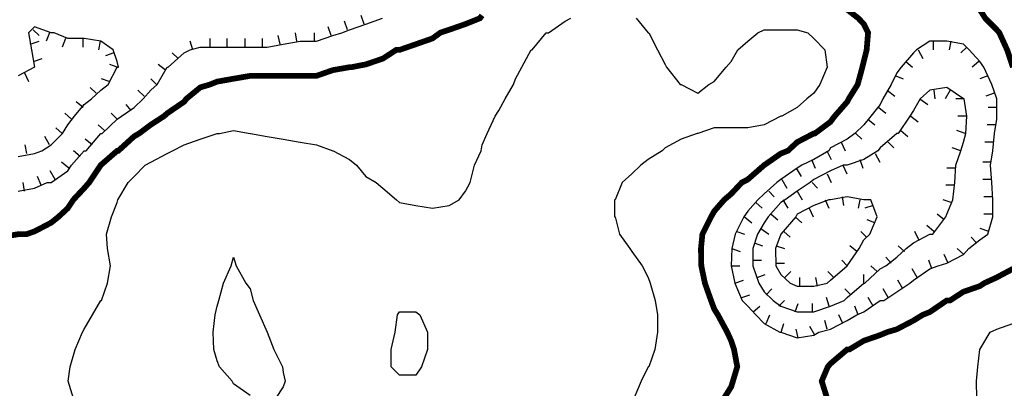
# Model space of a CAD drawing. Extents: x 628896 to 629881, y 4519193 to 4520125.
# Tile 6 of 13: x 629102 to 629273, y 4519627 to 4519691. Entities that reach past the tile are written whole.
import ezdxf

# ---------------------------------------------------------------- set-up
doc = ezdxf.new("R2010")
doc.units = 0

msp = doc.modelspace()

# ---------------------------------------------------------------- linework, layer by layer
at = {"layer": 'GSLAYER', "linetype": 'CONTINUOUS', "const_width": 1, "flags": 128}
for points in [[(629274.6875, 4519683), (629273.6875, 4519686), (629272.3125, 4519689), (629271.875, 4519689.5), (629269.875, 4519691.5), (629268.9375, 4519693), (629267.6875, 4519694.5), (629266.6875, 4519697.5), (629266.5, 4519700.5), (629267.25, 4519703), (629268.0625, 4519706), (629268.75, 4519709), (629268.9375, 4519710), (629269.4375, 4519712), (629269.5, 4519715), (629269.4375, 4519717.5), (629269.4375, 4519720.5), (629269.625, 4519723.5), (629270.5625, 4519726.5), (629271.875, 4519727.5), (629274.6875, 4519728)], [(629098.75, 4519653.5), (629101.6875, 4519654), (629103.125, 4519654), (629104.5625, 4519654.5), (629107.4375, 4519656), (629108.6875, 4519657), (629110.3125, 4519658.5), (629111.3125, 4519660), (629113.1875, 4519662), (629114.0625, 4519663), (629116.0625, 4519666), (629118.9375, 4519668.5), (629119.125, 4519668.5), (629121.875, 4519671), (629122.75, 4519671.5), (629124.75, 4519673), (629127.0625, 4519674.5), (629127.625, 4519675), (629130.5625, 4519677), (629130.9375, 4519677.5), (629133.375, 4519679.5), (629135.0625, 4519680), (629136.3125, 4519680.5), (629139.125, 4519681), (629142.0625, 4519681.5), (629145, 4519681.5), (629147.8125, 4519681.5), (629150.75, 4519681.5), (629153.5625, 4519681.5), (629156.4375, 4519682.5), (629159.3125, 4519683), (629159.625, 4519683), (629162.1875, 4519683.5), (629165.125, 4519684.5), (629167.4375, 4519686), (629168, 4519686), (629170.875, 4519687), (629173.75, 4519688), (629175.125, 4519689), (629176.625, 4519689.5), (629179.5, 4519690.5), (629182, 4519691.5), (629182.375, 4519692)], [(629245.875, 4519693), (629247.8125, 4519691.5), (629248.75, 4519690.5), (629249.5, 4519689), (629249.25, 4519686), (629248.75, 4519684), (629248.5, 4519683), (629247.6875, 4519680), (629246.125, 4519677.5), (629245.875, 4519677), (629243.6875, 4519674.5), (629242.9375, 4519673.5), (629240.25, 4519671.5), (629240.0625, 4519671.5), (629237.1875, 4519670), (629235.5625, 4519668.5), (629234.3125, 4519668), (629231.4375, 4519666), (629228.5625, 4519663.5), (629227.5625, 4519663), (629225.6875, 4519661), (629224.5, 4519660), (629222.75, 4519658), (629222.1875, 4519657), (629220.6875, 4519654), (629220.4375, 4519651.5), (629220.5, 4519648.5), (629221.125, 4519645.5), (629222.1875, 4519642.5), (629222.75, 4519641), (629223.375, 4519640), (629225, 4519637), (629225.6875, 4519635.5), (629226.1875, 4519634), (629226.75, 4519631), (629226, 4519628.5), (629225.6875, 4519627.5), (629224.4375, 4519625.5)], [(629242.375, 4519625.5), (629241.4375, 4519628.5), (629242.5, 4519631), (629242.9375, 4519631.5), (629245.875, 4519634), (629246.25, 4519634), (629248.75, 4519635.5), (629251.625, 4519636.5), (629252.8125, 4519637), (629254.5, 4519637.5), (629257.375, 4519639), (629259, 4519640), (629260.25, 4519640.5), (629263.1875, 4519642.5), (629263.75, 4519642.5), (629266.0625, 4519644), (629268.9375, 4519645), (629269.6875, 4519645.5), (629271.875, 4519646.5), (629274.6875, 4519648)]]:
    msp.add_lwpolyline(points, dxfattribs=at)
at = {"layer": 'GSLAYER', "linetype": 'CONTINUOUS', "flags": 128}
for points in [[(629106.75, 4519663), (629107.4375, 4519663), (629110.3125, 4519665), (629111, 4519666), (629113.1875, 4519668.5), (629113.5, 4519668.5), (629116.0625, 4519671.5), (629116.3125, 4519671.5), (629118.9375, 4519674), (629119.6875, 4519674.5), (629121.875, 4519676), (629123.4375, 4519677.5), (629124.75, 4519679), (629125.875, 4519680), (629127.625, 4519683), (629127.8125, 4519683), (629130.5625, 4519685.5), (629131.625, 4519686), (629133.375, 4519686.5), (629136.3125, 4519686.5), (629139.125, 4519686.5), (629142.0625, 4519686.5), (629145, 4519686.5), (629147.8125, 4519687), (629150.75, 4519687.5), (629153.5625, 4519687.5), (629156.4375, 4519688.5), (629158, 4519689), (629159.3125, 4519689.5), (629162.1875, 4519690.5), (629165.0625, 4519691.5)], [(629111.3125, 4519625.5), (629110.375, 4519628.5), (629110.75, 4519631), (629111.625, 4519634), (629112.875, 4519637), (629113.1875, 4519637.5), (629114.625, 4519640), (629116.0625, 4519642.5), (629116.1875, 4519642.5), (629117.25, 4519645.5), (629117.75, 4519648.5), (629117.25, 4519651.5), (629117.0625, 4519654), (629117.9375, 4519657), (629118.9375, 4519659.5), (629119.0625, 4519660), (629120.8125, 4519663), (629121.875, 4519664), (629123.8125, 4519666), (629124.75, 4519666.5), (629127.625, 4519668), (629128.5625, 4519668.5), (629130.5625, 4519669.5), (629133.375, 4519670.5), (629136.3125, 4519671.5), (629136.6875, 4519671.5), (629139.125, 4519672), (629142.0625, 4519671.5), (629142.125, 4519671.5), (629145, 4519671), (629147.8125, 4519670.5), (629150.75, 4519670), (629153.5625, 4519669.5), (629156.4375, 4519668.5), (629156.5, 4519668.5), (629159.3125, 4519667), (629160.5625, 4519666), (629162.1875, 4519664), (629163.9375, 4519663), (629165.125, 4519662), (629167.5, 4519660), (629168, 4519659.5), (629170.875, 4519659), (629173.75, 4519658.5), (629176.625, 4519659), (629178.375, 4519660), (629179.5, 4519661.5), (629180.3125, 4519663), (629181.0625, 4519666), (629182.1875, 4519668.5), (629182.375, 4519669.5), (629183.25, 4519671.5), (629184.625, 4519674.5), (629185.3125, 4519675.5), (629186.375, 4519677.5), (629187.8125, 4519680), (629188.1875, 4519681), (629189.3125, 4519683), (629190.9375, 4519686), (629191.0625, 4519686), (629193.5, 4519689), (629193.9375, 4519689), (629196.8125, 4519691), (629197.8125, 4519691.5)], [(629159, 4519689.5), (629158.4375, 4519691)], [(629161.875, 4519690.5), (629161.375, 4519692)], [(629209.1875, 4519691.5), (629211.25, 4519689), (629211.375, 4519689), (629212.875, 4519686), (629214.1875, 4519683.5), (629214.4375, 4519683), (629216.8125, 4519680), (629217, 4519680), (629219.875, 4519678.5), (629221.8125, 4519680), (629222.75, 4519680.5), (629224.8125, 4519683), (629225.6875, 4519684), (629226.875, 4519686), (629228.5625, 4519687.5), (629230.3125, 4519689), (629231.4375, 4519689.5), (629234.3125, 4519689.5), (629237.1875, 4519689.5), (629239, 4519689), (629240.0625, 4519688), (629242, 4519686), (629242.375, 4519683), (629241.125, 4519680), (629240.0625, 4519678.5), (629238.875, 4519677.5), (629237.1875, 4519676), (629234.5, 4519674.5), (629234.3125, 4519674.5), (629231.4375, 4519673), (629228.5625, 4519672.5), (629225.6875, 4519672.5), (629222.75, 4519672.5), (629219.875, 4519671.5), (629219.75, 4519671.5), (629217, 4519670.5), (629214.1875, 4519669), (629213.6875, 4519668.5), (629211.25, 4519667), (629210, 4519666), (629208.4375, 4519664.5), (629206.75, 4519663), (629205.5, 4519660), (629205.375, 4519660), (629205.375, 4519657), (629205.5, 4519657), (629206.25, 4519654), (629208.0625, 4519651.5), (629208.4375, 4519651), (629210.1875, 4519648.5), (629211.25, 4519646.5), (629211.625, 4519645.5), (629212.5, 4519642.5), (629212.875, 4519640), (629212.875, 4519637), (629212.4375, 4519634), (629211.375, 4519631), (629211.25, 4519631), (629210.0625, 4519628.5), (629208.75, 4519625.5)], [(629105.8125, 4519668.5), (629107.4375, 4519669.5), (629109.4375, 4519671.5), (629110.3125, 4519673), (629111.5, 4519674.5), (629113.1875, 4519676.5), (629114.4375, 4519677.5), (629116.0625, 4519679), (629117.375, 4519680), (629118.9375, 4519683), (629119.125, 4519683), (629118.9375, 4519684), (629118.25, 4519686), (629116.0625, 4519687.5), (629113.1875, 4519688), (629110.3125, 4519688), (629107.9375, 4519689), (629107.4375, 4519689), (629104.5625, 4519690), (629103.5, 4519689), (629104, 4519686), (629104.5625, 4519683), (629101.6875, 4519681.5)], [(629104.3125, 4519689.5), (629105.375, 4519688.5)], [(629107.125, 4519689), (629106.5625, 4519687.5)], [(629150.1875, 4519687.5), (629149.9375, 4519689)], [(629153.25, 4519687.5), (629153.25, 4519689)], [(629156.125, 4519688.5), (629155.625, 4519690)], [(629103.8125, 4519687), (629105.375, 4519687.5)], [(629109.9375, 4519688), (629109.375, 4519686.5)], [(629112.9375, 4519688), (629112.9375, 4519686.5)], [(629115.9375, 4519687.5), (629115.6875, 4519686)], [(629132.0625, 4519686), (629131.625, 4519687.5)], [(629135.0625, 4519686.5), (629135.0625, 4519688)], [(629138.0625, 4519686.5), (629138.0625, 4519688)], [(629141.1875, 4519686.5), (629141.1875, 4519688)], [(629144.1875, 4519686.5), (629144.1875, 4519688)], [(629147.25, 4519687), (629146.9375, 4519688.5)], [(629240.9375, 4519637), (629242.9375, 4519637.5), (629245.875, 4519639), (629247.5625, 4519640), (629248.75, 4519640.5), (629251.625, 4519642.5), (629252.25, 4519642.5), (629254.5, 4519644), (629256.75, 4519645.5), (629257.375, 4519646), (629260.25, 4519648), (629261.6875, 4519648.5), (629263.1875, 4519649), (629266.0625, 4519650.5), (629267, 4519651.5), (629268.9375, 4519653), (629270.3125, 4519654), (629271.1875, 4519657), (629271.1875, 4519660), (629271, 4519663), (629270.8125, 4519666), (629271.1875, 4519668.5), (629271.5, 4519671.5), (629271.875, 4519674), (629271.875, 4519674.5), (629271.875, 4519677.5), (629271.875, 4519677.5), (629271, 4519680), (629269.625, 4519683), (629268.9375, 4519684), (629267.0625, 4519686), (629266.0625, 4519687), (629263.1875, 4519687.5), (629260.25, 4519687.5), (629257.9375, 4519686), (629257.375, 4519685.5), (629255.25, 4519683), (629254.5, 4519682), (629253.5, 4519680), (629252.0625, 4519677.5), (629251.625, 4519676.5), (629250, 4519674.5), (629248.75, 4519673), (629247.1875, 4519671.5), (629245.875, 4519670.5), (629242.9375, 4519669), (629242.6875, 4519668.5), (629240.0625, 4519667), (629238, 4519666), (629237.1875, 4519665.5), (629234.3125, 4519663.5), (629233.625, 4519663), (629231.4375, 4519661), (629230.3125, 4519660), (629228.5625, 4519658), (629227.875, 4519657), (629226.375, 4519654), (629225.8125, 4519651.5), (629225.6875, 4519648.5), (629226.3125, 4519645.5), (629227.625, 4519642.5), (629228.5625, 4519641.5), (629230, 4519640), (629231.4375, 4519638.5), (629234.125, 4519637), (629234.3125, 4519637), (629237.1875, 4519636), (629240.0625, 4519636.5), (629240.9375, 4519637)], [(629260.8125, 4519687.5), (629260.8125, 4519686)], [(629263.875, 4519687.5), (629263.625, 4519686)], [(629118.3125, 4519685.5), (629116.875, 4519685)], [(629129.5, 4519684.5), (629128.5, 4519685.5)], [(629258.1875, 4519686), (629259, 4519684.5)], [(629266.6875, 4519686.5), (629265.625, 4519685.5)], [(629104.375, 4519684), (629105.875, 4519684.5)], [(629256.0625, 4519684), (629257.25, 4519683)], [(629268.75, 4519684), (629267.625, 4519683)], [(629102.8125, 4519682), (629103.5, 4519680.5)], [(629118.9375, 4519683), (629117.625, 4519683.5)], [(629127.3125, 4519682.5), (629126.0625, 4519683.5)], [(629117.5, 4519680.5), (629116.1875, 4519681)], [(629125.75, 4519680), (629124.75, 4519681)], [(629254.3125, 4519681.5), (629255.625, 4519681)], [(629270.3125, 4519681.5), (629268.9375, 4519681)], [(629115.25, 4519678.5), (629114.25, 4519679.5)], [(629123.625, 4519678), (629122.5, 4519679)], [(629245.3125, 4519642.5), (629245.875, 4519643), (629248.75, 4519645.5), (629248.9375, 4519645.5), (629251.625, 4519648), (629252.5625, 4519648.5), (629254.5, 4519650), (629256.125, 4519651.5), (629257.375, 4519652.5), (629260.25, 4519654), (629260.75, 4519654), (629263, 4519657), (629263.1875, 4519657.5), (629264.25, 4519660), (629264.5625, 4519663), (629264.75, 4519666), (629265.625, 4519668.5), (629266.0625, 4519670), (629266.5, 4519671.5), (629266.6875, 4519674.5), (629266.1875, 4519677.5), (629266.0625, 4519677.5), (629263.1875, 4519679.5), (629260.25, 4519679), (629258.5625, 4519677.5), (629257.375, 4519675.5), (629256.75, 4519674.5), (629254.75, 4519671.5), (629254.5, 4519671.5), (629251.625, 4519669), (629251.1875, 4519668.5), (629248.75, 4519667), (629245.875, 4519666), (629245.1875, 4519666), (629242.9375, 4519665), (629240.0625, 4519663.5), (629239.4375, 4519663), (629237.1875, 4519661.5), (629235.0625, 4519660), (629234.3125, 4519659.5), (629232.125, 4519657), (629231.4375, 4519656), (629230.25, 4519654), (629229.4375, 4519651.5), (629229.4375, 4519648.5), (629230.5, 4519645.5), (629231.4375, 4519644), (629233, 4519642.5), (629234.3125, 4519641.5), (629237.1875, 4519640.5), (629240.0625, 4519640.5), (629242.9375, 4519641.5), (629245.3125, 4519642.5)], [(629252.8125, 4519679), (629254.125, 4519678)], [(629260.9375, 4519679), (629261.125, 4519677.5)], [(629263.75, 4519679), (629262.875, 4519677.5)], [(629271.4375, 4519678.5), (629270, 4519678)], [(629113, 4519676), (629111.8125, 4519677)], [(629258.5, 4519677.5), (629259.875, 4519676.5)], [(629266.1875, 4519677.5), (629264.75, 4519677.5)], [(629121.375, 4519675.5), (629120.5, 4519676.5)], [(629251.375, 4519676), (629252.5625, 4519675)], [(629271.875, 4519676), (629270.375, 4519676)], [(629111, 4519674), (629109.8125, 4519675)], [(629118.9375, 4519674), (629117.875, 4519675)], [(629249.4375, 4519674), (629250.6875, 4519673)], [(629256.9375, 4519674.5), (629258.1875, 4519673.5)], [(629266.6875, 4519674.5), (629265.125, 4519674.5)], [(629109.375, 4519671.5), (629108.25, 4519672.5)], [(629116.6875, 4519672), (629115.625, 4519673)], [(629255.1875, 4519672), (629256.4375, 4519671)], [(629266.375, 4519671.5), (629264.9375, 4519672)], [(629271.6875, 4519673), (629270.1875, 4519673)], [(629107.125, 4519669.5), (629106.3125, 4519671)], [(629114.5625, 4519669.5), (629113.375, 4519670.5)], [(629244.8125, 4519670), (629245.5, 4519668.5)], [(629247.375, 4519671.5), (629248.4375, 4519670.5)], [(629253, 4519670), (629254, 4519669)], [(629271.375, 4519670), (629269.8125, 4519670)], [(629101.6875, 4519667.5), (629104.5625, 4519668), (629105.8125, 4519668.5)], [(629103.1875, 4519668), (629102.9375, 4519669.5)], [(629112.5, 4519667.5), (629111.3125, 4519668.5)], [(629242.3125, 4519668.5), (629243.0625, 4519667)], [(629265.625, 4519668.5), (629264.125, 4519669)], [(629110.5, 4519665.5), (629109.25, 4519666.5)], [(629239.6875, 4519667), (629240.3125, 4519665.5)], [(629248.0625, 4519667), (629248.5625, 4519665.5)], [(629250.75, 4519668), (629251.5625, 4519666.5)], [(629270.875, 4519666.5), (629269.4375, 4519666.5)], [(629108.125, 4519663.5), (629107.25, 4519665)], [(629237, 4519665.5), (629237.875, 4519664)], [(629245.125, 4519666), (629245.8125, 4519664.5)], [(629264.75, 4519665.5), (629263.1875, 4519665.5)], [(629105.6875, 4519662.5), (629105.0625, 4519664)], [(629234.5, 4519663.5), (629235.375, 4519662)], [(629242.375, 4519664.5), (629243.0625, 4519663)], [(629271, 4519663.5), (629269.4375, 4519663.5)], [(629101.6875, 4519661.5), (629104.5625, 4519662), (629106.75, 4519663)], [(629102.8125, 4519661.5), (629102.5625, 4519663)], [(629232.25, 4519661.5), (629233.1875, 4519660.5)], [(629237.1875, 4519661.5), (629238.0625, 4519660)], [(629239.75, 4519663), (629240.6875, 4519662)], [(629264.5, 4519662.5), (629263, 4519662.5)], [(629242.375, 4519645.5), (629242.9375, 4519646), (629245.875, 4519648.5), (629247.9375, 4519651.5), (629248.75, 4519653), (629249.8125, 4519654), (629251.0625, 4519657), (629250, 4519660), (629248.75, 4519660), (629245.875, 4519660.5), (629242.9375, 4519660), (629242.6875, 4519660), (629240.0625, 4519659), (629237.1875, 4519657.5), (629236.9375, 4519657), (629234.3125, 4519654), (629233.375, 4519651.5), (629233.4375, 4519648.5), (629234.3125, 4519647), (629235.9375, 4519645.5), (629237.1875, 4519645), (629240.0625, 4519645), (629242.375, 4519645.5)], [(629234.6875, 4519660), (629235.5625, 4519658.5)], [(629242.0625, 4519660), (629242.6875, 4519658.5)], [(629245, 4519660.5), (629245.25, 4519659)], [(629248.0625, 4519660), (629247.75, 4519658.5)], [(629263.9375, 4519659.5), (629262.5625, 4519660)], [(629271.0625, 4519660.5), (629269.625, 4519660.5)], [(629230, 4519659.5), (629231.0625, 4519658.5)], [(629239.25, 4519658.5), (629239.9375, 4519657)], [(629250.375, 4519659), (629248.9375, 4519658.5)], [(629228, 4519657), (629229.3125, 4519656)], [(629232.625, 4519657.5), (629233.8125, 4519656.5)], [(629236.8125, 4519657), (629238, 4519656)], [(629250.6875, 4519656), (629249.3125, 4519656.5)], [(629262.75, 4519656.5), (629261.5, 4519657.5)], [(629271.1875, 4519657.5), (629269.625, 4519657.5)], [(629226.6875, 4519654.5), (629228, 4519654)], [(629230.875, 4519655), (629232.25, 4519654)], [(629234.875, 4519654.5), (629235.9375, 4519653.5)], [(629249.25, 4519653.5), (629248.25, 4519654.5)], [(629258.3125, 4519653), (629257.625, 4519654.5)], [(629260.9375, 4519654.5), (629259.6875, 4519655.5)], [(629270.5, 4519654.5), (629269, 4519655)], [(629268.375, 4519652.5), (629267.4375, 4519653.5)], [(629225.8125, 4519651.5), (629227.25, 4519651)], [(629229.6875, 4519652.5), (629231.125, 4519652)], [(629233.5, 4519652), (629234.9375, 4519651.5)], [(629247.5625, 4519651), (629246.3125, 4519652)], [(629255.8125, 4519651), (629254.75, 4519652)], [(629266.125, 4519650.5), (629265, 4519651.5)], [(629142.0625, 4519626), (629139.125, 4519628), (629138.9375, 4519628.5), (629136.6875, 4519631), (629136.3125, 4519632), (629135.75, 4519634), (629135.625, 4519637), (629135.9375, 4519640), (629136.3125, 4519641.5), (629136.625, 4519642.5), (629137.4375, 4519645.5), (629138.75, 4519648.5), (629139.125, 4519650), (629139.625, 4519648.5), (629141.3125, 4519645.5), (629142.0625, 4519644.5), (629142.5625, 4519642.5), (629143.6875, 4519640), (629145, 4519637), (629145, 4519637), (629146.1875, 4519634), (629147.6875, 4519631), (629147.8125, 4519630), (629148.125, 4519628.5), (629147.8125, 4519627.5), (629146.4375, 4519625.5)], [(629229.4375, 4519649.5), (629230.9375, 4519649.5)], [(629245.875, 4519648.5), (629244.9375, 4519649.5)], [(629253.5, 4519649), (629252.5625, 4519650)], [(629260.5625, 4519648), (629260.0625, 4519649.5)], [(629263.4375, 4519649), (629262.75, 4519650.5)], [(629225.6875, 4519648.5), (629227.1875, 4519648.5)], [(629233.4375, 4519649), (629234.9375, 4519649)], [(629251.0625, 4519647.5), (629250, 4519648.5)], [(629258.0625, 4519646.5), (629257.1875, 4519648)], [(629226.3125, 4519645.5), (629227.8125, 4519646)], [(629230.1875, 4519646.5), (629231.625, 4519647)], [(629235, 4519646.5), (629236.0625, 4519647.5)], [(629237.625, 4519645), (629237.625, 4519646.5)], [(629240.6875, 4519645), (629240.4375, 4519646.5)], [(629243.5625, 4519646.5), (629242.5, 4519647.5)], [(629248.75, 4519645.5), (629248.75, 4519647)], [(629255.5625, 4519644.5), (629254.6875, 4519646)], [(629231.75, 4519643.5), (629232.75, 4519644.5)], [(629246.5, 4519643.5), (629245.4375, 4519644.5)], [(629253, 4519643), (629252.125, 4519644.5)], [(629227.5625, 4519643), (629228.9375, 4519643.5)], [(629242.75, 4519641.5), (629242.25, 4519643)], [(629250.375, 4519641.5), (629249.5, 4519643)], [(629229.5, 4519640.5), (629230.6875, 4519641.5)], [(629234, 4519641.5), (629234.9375, 4519642.5)], [(629236.8125, 4519640.5), (629237.3125, 4519642)], [(629239.8125, 4519640.5), (629239.8125, 4519642)], [(629247.75, 4519640), (629247.1875, 4519641.5)], [(629166.5625, 4519631), (629166.5625, 4519634), (629167.25, 4519637), (629167.6875, 4519640), (629168, 4519640.5), (629170.875, 4519640.5), (629171.5625, 4519640), (629172.875, 4519637), (629172.875, 4519634), (629171.8125, 4519631), (629170.875, 4519629.5), (629168, 4519629.5), (629166.5625, 4519631)], [(629231.75, 4519638.5), (629232.4375, 4519640)], [(629245.125, 4519638.5), (629244.4375, 4519640)], [(629234.375, 4519637), (629234.875, 4519638.5)], [(629237.3125, 4519636), (629237, 4519637.5)], [(629240.25, 4519636.5), (629239.375, 4519638)], [(629242.375, 4519637.5), (629242, 4519639)], [(629268.4375, 4519625.5), (629268.375, 4519628.5), (629268.5625, 4519631), (629268.9375, 4519634), (629268.9375, 4519634), (629270.75, 4519637), (629271.875, 4519637.5), (629274.6875, 4519638.5)]]:
    msp.add_lwpolyline(points, dxfattribs=at)

doc.saveas('drawing.dxf')
